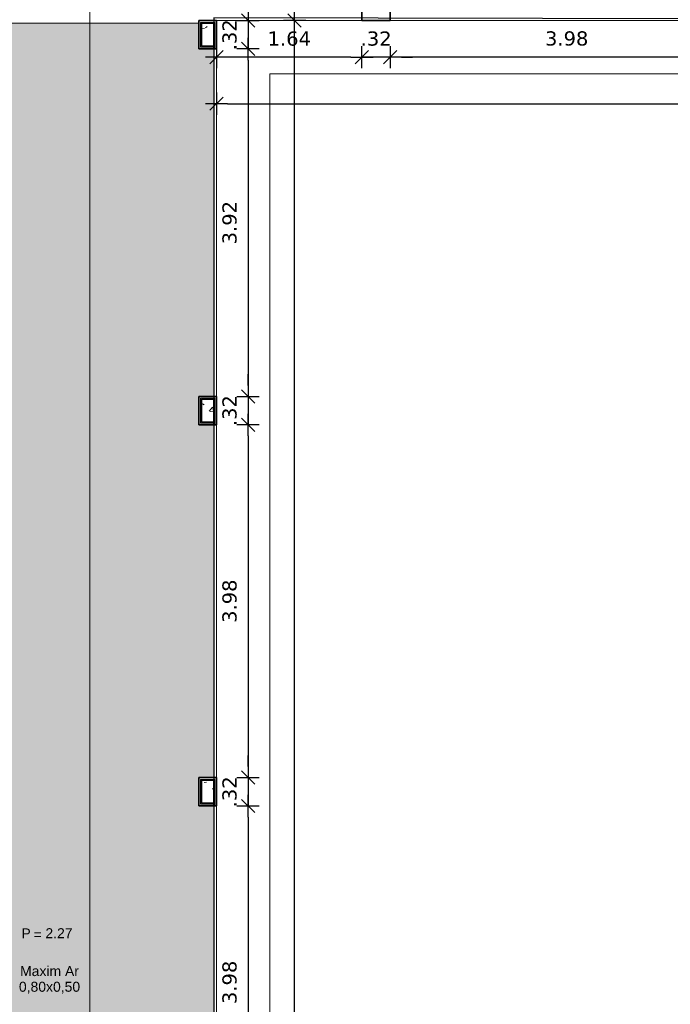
# Model space of a CAD drawing. Header units: millimetres. Extents: x -109 to 627, y -178 to 173.
# Tile 110 of 178: x 325.6 to 332.94, y -149.75 to -138.65. Entities that reach past the tile are written whole.
import ezdxf

# ---------------------------------------------------------------- set-up
doc = ezdxf.new("R2010")
doc.units = ezdxf.units.MM
for name, color, linetype, lineweight in [('ARQ - DIVISORIA', 3, 'Continuous', 35), ('ARQ - PAREDE VISTA', 4, 'Continuous', 9), ('ARQ - PAREDES_HACHURA', 9, 'Continuous', 35), ('ARQ - PAREDES_REVESTIMENTO', 3, 'Continuous', 35), ('ARQ - PILAR', 4, 'Continuous', 15), ('ARQ - PISO', 9, 'Continuous', 5), ('ARQ - PISO_HACHURA_SUPERFICIE', 9, 'Continuous', 5), ('ARQ - SIMBOLO_CORTE', 2, 'Continuous', 5), ('ARQ -TEXTO_JANELA', 2, 'Continuous', 9)]:
    doc.layers.add(name, color=color, linetype=linetype, lineweight=lineweight)
doc.styles.add('Arial_3', font='arial.ttf', dxfattribs={"height": 0.0015})
doc.styles.add('Arial_4', font='arial.ttf', dxfattribs={"height": 0.1125})
doc.styles.add('FNDE Texto Cota 0100', font='verdana.ttf', dxfattribs={"height": 0.16})
doc.dimstyles.new('FNDE 1-0100', dxfattribs={"dimscale": 2.5, "dimtxt": 0.16, "dimasz": 0.05, "dimexe": 0.15, "dimexo": 0.15, "dimgap": 0.05, "dimtad": 1, "dimzin": 4, "dimdsep": 46, "dimtxsty": 'FNDE Texto Cota 0100', "dimblk": 'tic', "dimcen": 0.15, "dimdle": 0.15, "dimse1": 1, "dimse2": 1, "dimclrd": 251, "dimclre": 251, "dimclrt": 256, "dimaunit": 1, "dimadec": 3, "dimazin": 0, "dimtfac": 1, "dimtix": 1, "dimtmove": 2, "dimatfit": 3, "dimldrblk": 'tic', "dimfxl": 0.15, "dimtvp": 1, "dimtolj": 1, "dimtzin": 0, "dimarcsym": 0})
pattern_1 = [(50, (316.12565, -147.12975), (0.5462905, -0.0472954), [0.056985, -0.628837]), (355, (316.12565, -147.12975), (-0.105401, 0.573222), [0.045988, -0.50287]), (100.451, (316.17164, -147.13375), (0.44084, 0.525572), [0.048987, -0.533862]), (46.184, (316.12565, -146.9778), (0.812912, -0.126028), [0.085978, -0.942756]), (96.636, (316.1936, -146.9878), (0.71181, 0.74206), [0.07298, -0.800793]), (351.184, (316.12565, -146.9778), (0.712045, 0.742424), [0.068982, -0.753805]), (21, (316.20163, -147.0158), (0.454867, -0.3062124), [0.056985, -0.628837]), (326, (316.20163, -147.0158), (0.185717, 0.552451), [0.045988, -0.50287]), (71.451, (316.2396, -147.0408), (0.64037, 0.245952), [0.048987, -0.533862]), (37.5, (316.12565, -147.12975), (0.0092036, 0.2540508), [0.0249935, -0.4718778, 0.0249935, -0.4848744, -0.5048692]), (37.5, (316.12565, -147.12975), (0.0092036, 0.2540508), [-1.006739, 0.0249935, -0.479876]), (7.5, (316.12565, -147.12975), (0.2004088, 0.3006604), [0.0249935, -0.265931, 0.0249935, -0.459881, -0.1919503]), (7.5, (316.12565, -147.12975), (0.2004088, 0.3006604), [-0.775799, 0.0249935, -0.166957]), (327.5, (315.9557, -147.12975), (0.4063776, -0.0170732), [0.0249935, -0.1649573, 0.0249935, -0.5688527, -0.7887957]), (327.5, (315.9557, -147.12975), (0.4063776, -0.0170732), [-0.784797, 0.0249935, -0.763802]), (317.5, (315.8797, -147.12975), (0.4438837, 0.075988), [0.0249935, -0.222942, 0.0249935, -0.369904, -0.559855]), (317.5, (315.8797, -147.12975), (0.4438837, 0.075988), [-0.641834, 0.024994, -0.534861])]

# ---------------------------------------------------------------- blocks, each defined once
blk = doc.blocks.new('Identificação de Janela - Modelo 1-6080617-NÍVEL 1')
at = {"layer": 'ARQ -TEXTO_JANELA', "char_height": 0.0015, "attachment_point": 1, "style": 'Arial_3'}
for s, insert, width in [('P', (-0.00449, 0.00572), 0.0016835), ('=', (-0.00267, 0.00556), 0.0015232)]:
    blk.add_mtext(s, dxfattribs=dict(at, insert=insert, width=width))
blk = doc.blocks.new('tic')
at = {"color": 251}
for p, q in [((0, -1), (0, 1)), ((-1, 0), (1, 0))]:
    blk.add_line(p, q, dxfattribs=at)
blk.add_line((-0.6, -0.6), (0.6, 0.6))
blk = doc.blocks.new('*D451')
at = {"color": 251, "lineweight": -2, "transparency": 16777216}
blk.add_line((333.638, -139.072), (329.909, -139.072), dxfattribs=at)
at = {"layer": 'Defpoints', "color": 0, "transparency": 16777216}
for p in [(329.784, -138.66), (333.763, -138.66), (329.784, -139.072)]:
    blk.add_point(p, dxfattribs=at)
at = {"color": 251, "lineweight": -2, "transparency": 16777216, "xscale": 0.125, "yscale": 0.125, "zscale": 0.125, "rotation": 180}
blk.add_blockref('tic', (329.784, -139.072), dxfattribs=at)
at = {"color": 251, "lineweight": -2, "transparency": 16777216, "xscale": 0.125, "yscale": 0.125, "zscale": 0.125}
blk.add_blockref('tic', (333.763, -139.072), dxfattribs=at)
at = {"transparency": 16777216, "insert": (331.774, -138.863), "char_height": 0.16, "attachment_point": 5, "style": 'FNDE Texto Cota 0100'}
blk.add_mtext('\\A1;3.98', dxfattribs=at)
blk = doc.blocks.new('*D452')
at = {"color": 251, "lineweight": -2, "transparency": 16777216}
for p, q in [((329.34, -139.072), (329.215, -139.072)), ((329.784, -139.072), (329.465, -139.072)), ((329.909, -139.072), (330.034, -139.072))]:
    blk.add_line(p, q, dxfattribs=at)
at = {"layer": 'Defpoints', "color": 0, "transparency": 16777216}
for p in [(329.465, -138.66), (329.784, -138.66), (329.465, -139.072)]:
    blk.add_point(p, dxfattribs=at)
at = {"color": 251, "lineweight": -2, "transparency": 16777216, "xscale": 0.125, "yscale": 0.125, "zscale": 0.125}
blk.add_blockref('tic', (329.465, -139.072), dxfattribs=at)
at = {"color": 251, "lineweight": -2, "transparency": 16777216, "xscale": 0.125, "yscale": 0.125, "zscale": 0.125, "rotation": 180}
blk.add_blockref('tic', (329.784, -139.072), dxfattribs=at)
at = {"transparency": 16777216, "insert": (329.625, -138.864), "char_height": 0.16, "attachment_point": 5, "style": 'FNDE Texto Cota 0100'}
blk.add_mtext('\\A1;.32', dxfattribs=at)
blk = doc.blocks.new('*D453')
at = {"color": 251, "lineweight": -2, "transparency": 16777216}
blk.add_line((329.34, -139.072), (327.95, -139.072), dxfattribs=at)
at = {"layer": 'Defpoints', "color": 0, "transparency": 16777216}
for p in [(329.465, -138.66), (327.825, -138.98), (327.825, -139.072)]:
    blk.add_point(p, dxfattribs=at)
at = {"color": 251, "lineweight": -2, "transparency": 16777216, "xscale": 0.125, "yscale": 0.125, "zscale": 0.125, "rotation": 180}
blk.add_blockref('tic', (327.825, -139.072), dxfattribs=at)
at = {"color": 251, "lineweight": -2, "transparency": 16777216, "xscale": 0.125, "yscale": 0.125, "zscale": 0.125}
blk.add_blockref('tic', (329.465, -139.072), dxfattribs=at)
at = {"transparency": 16777216, "insert": (328.645, -138.864), "char_height": 0.16, "attachment_point": 5, "style": 'FNDE Texto Cota 0100'}
blk.add_mtext('\\A1;1.64', dxfattribs=at)
blk = doc.blocks.new('*D454')
at = {"color": 251, "lineweight": -2, "transparency": 16777216}
blk.add_line((327.95, -139.597), (342.496, -139.597), dxfattribs=at)
at = {"layer": 'Defpoints', "color": 0, "transparency": 16777216}
for p in [(342.621, -138.66), (327.825, -138.98), (342.621, -139.597)]:
    blk.add_point(p, dxfattribs=at)
at = {"color": 251, "lineweight": -2, "transparency": 16777216, "xscale": 0.125, "yscale": 0.125, "zscale": 0.125, "rotation": 180}
blk.add_blockref('tic', (327.825, -139.597), dxfattribs=at)
at = {"color": 251, "lineweight": -2, "transparency": 16777216, "xscale": 0.125, "yscale": 0.125, "zscale": 0.125}
blk.add_blockref('tic', (342.621, -139.597), dxfattribs=at)
at = {"transparency": 16777216, "insert": (335.223, -139.388), "char_height": 0.16, "attachment_point": 5, "style": 'FNDE Texto Cota 0100'}
blk.add_mtext('\\A1;14.80', dxfattribs=at)
blk = doc.blocks.new('*D455')
at = {"color": 251, "lineweight": -2, "transparency": 16777216}
for p, q in [((328.18, -138.535), (328.18, -138.41)), ((328.18, -138.66), (328.18, -138.98)), ((328.18, -139.105), (328.18, -139.23))]:
    blk.add_line(p, q, dxfattribs=at)
at = {"layer": 'Defpoints', "color": 0, "transparency": 16777216}
for p in [(327.825, -138.66), (327.825, -138.98), (328.18, -138.98)]:
    blk.add_point(p, dxfattribs=at)
at = {"color": 251, "lineweight": -2, "transparency": 16777216, "xscale": 0.125, "yscale": 0.125, "zscale": 0.125}
for p, rotation in [((328.18, -138.66), 270), ((328.18, -138.98), 90)]:
    blk.add_blockref('tic', p, dxfattribs=dict(at, rotation=rotation))
at = {"transparency": 16777216, "insert": (327.972, -138.82), "char_height": 0.16, "attachment_point": 5, "rotation": 90, "style": 'FNDE Texto Cota 0100'}
blk.add_mtext('\\A1;.32', dxfattribs=at)
blk = doc.blocks.new('*D456')
at = {"color": 251, "lineweight": -2, "transparency": 16777216}
blk.add_line((328.18, -139.105), (328.18, -142.774), dxfattribs=at)
at = {"layer": 'Defpoints', "color": 0, "transparency": 16777216}
for p in [(327.825, -138.98), (327.825, -142.899), (328.18, -142.899)]:
    blk.add_point(p, dxfattribs=at)
at = {"color": 251, "lineweight": -2, "transparency": 16777216, "xscale": 0.125, "yscale": 0.125, "zscale": 0.125}
for p, rotation in [((328.18, -138.98), 90), ((328.18, -142.899), 270)]:
    blk.add_blockref('tic', p, dxfattribs=dict(at, rotation=rotation))
at = {"transparency": 16777216, "insert": (327.972, -140.939), "char_height": 0.16, "attachment_point": 5, "rotation": 90, "style": 'FNDE Texto Cota 0100'}
blk.add_mtext('\\A1;3.92', dxfattribs=at)
blk = doc.blocks.new('*D457')
at = {"color": 251, "lineweight": -2, "transparency": 16777216}
for p, q in [((328.18, -142.774), (328.18, -142.649)), ((328.18, -142.899), (328.18, -143.219)), ((328.18, -143.344), (328.18, -143.469))]:
    blk.add_line(p, q, dxfattribs=at)
at = {"layer": 'Defpoints', "color": 0, "transparency": 16777216}
for p in [(327.825, -142.899), (327.825, -143.219), (328.18, -143.219)]:
    blk.add_point(p, dxfattribs=at)
at = {"color": 251, "lineweight": -2, "transparency": 16777216, "xscale": 0.125, "yscale": 0.125, "zscale": 0.125}
for p, rotation in [((328.18, -142.899), 270), ((328.18, -143.219), 90)]:
    blk.add_blockref('tic', p, dxfattribs=dict(at, rotation=rotation))
at = {"transparency": 16777216, "insert": (327.972, -143.059), "char_height": 0.16, "attachment_point": 5, "rotation": 90, "style": 'FNDE Texto Cota 0100'}
blk.add_mtext('\\A1;.32', dxfattribs=at)
blk = doc.blocks.new('*D458')
at = {"color": 251, "lineweight": -2, "transparency": 16777216}
blk.add_line((328.18, -143.344), (328.18, -147.073), dxfattribs=at)
at = {"layer": 'Defpoints', "color": 0, "transparency": 16777216}
for p in [(327.825, -143.219), (327.825, -147.198), (328.18, -147.198)]:
    blk.add_point(p, dxfattribs=at)
at = {"color": 251, "lineweight": -2, "transparency": 16777216, "xscale": 0.125, "yscale": 0.125, "zscale": 0.125}
for p, rotation in [((328.18, -143.219), 90), ((328.18, -147.198), 270)]:
    blk.add_blockref('tic', p, dxfattribs=dict(at, rotation=rotation))
at = {"transparency": 16777216, "insert": (327.972, -145.208), "char_height": 0.16, "attachment_point": 5, "rotation": 90, "style": 'FNDE Texto Cota 0100'}
blk.add_mtext('\\A1;3.98', dxfattribs=at)
blk = doc.blocks.new('*D459')
at = {"color": 251, "lineweight": -2, "transparency": 16777216}
for p, q in [((328.18, -147.073), (328.18, -146.948)), ((328.18, -147.198), (328.18, -147.518)), ((328.18, -147.643), (328.18, -147.768))]:
    blk.add_line(p, q, dxfattribs=at)
at = {"layer": 'Defpoints', "color": 0, "transparency": 16777216}
for p in [(327.825, -147.198), (327.825, -147.518), (328.18, -147.518)]:
    blk.add_point(p, dxfattribs=at)
at = {"color": 251, "lineweight": -2, "transparency": 16777216, "xscale": 0.125, "yscale": 0.125, "zscale": 0.125}
for p, rotation in [((328.18, -147.198), 270), ((328.18, -147.518), 90)]:
    blk.add_blockref('tic', p, dxfattribs=dict(at, rotation=rotation))
at = {"transparency": 16777216, "insert": (327.972, -147.358), "char_height": 0.16, "attachment_point": 5, "rotation": 90, "style": 'FNDE Texto Cota 0100'}
blk.add_mtext('\\A1;.32', dxfattribs=at)
blk = doc.blocks.new('*D460')
at = {"color": 251, "lineweight": -2, "transparency": 16777216}
blk.add_line((328.18, -147.643), (328.18, -151.372), dxfattribs=at)
at = {"layer": 'Defpoints', "color": 0, "transparency": 16777216}
for p in [(327.825, -147.518), (327.825, -151.497), (328.18, -151.497)]:
    blk.add_point(p, dxfattribs=at)
at = {"color": 251, "lineweight": -2, "transparency": 16777216, "xscale": 0.125, "yscale": 0.125, "zscale": 0.125}
for p, rotation in [((328.18, -147.518), 90), ((328.18, -151.497), 270)]:
    blk.add_blockref('tic', p, dxfattribs=dict(at, rotation=rotation))
at = {"transparency": 16777216, "insert": (327.972, -149.507), "char_height": 0.16, "attachment_point": 5, "rotation": 90, "style": 'FNDE Texto Cota 0100'}
blk.add_mtext('\\A1;3.98', dxfattribs=at)
blk = doc.blocks.new('*D467')
at = {"color": 251, "lineweight": -2, "transparency": 16777216}
blk.add_line((328.705, -173.126), (328.705, -138.785), dxfattribs=at)
at = {"layer": 'Defpoints', "color": 0, "transparency": 16777216}
for p in [(327.825, -138.66), (328.705, -138.66), (327.825, -173.251)]:
    blk.add_point(p, dxfattribs=at)
at = {"color": 251, "lineweight": -2, "transparency": 16777216, "xscale": 0.125, "yscale": 0.125, "zscale": 0.125}
for p, rotation in [((328.705, -138.66), 90), ((328.705, -173.251), 270)]:
    blk.add_blockref('tic', p, dxfattribs=dict(at, rotation=rotation))
at = {"transparency": 16777216, "insert": (328.497, -155.955), "char_height": 0.16, "attachment_point": 5, "rotation": 90, "style": 'FNDE Texto Cota 0100'}
blk.add_mtext('\\A1;34.59', dxfattribs=at)

msp = doc.modelspace()

# ---------------------------------------------------------------- hatches: boundary and pattern name
at = {"layer": 'ARQ - PAREDES_HACHURA'}
for points in [[(327.65502, -138.68987), (327.79499, -138.68987), (327.79464, -138.67987), (327.64503, -138.67987), (327.64503, -138.68987)], [(327.64503, -138.9598), (327.65502, -138.9598), (327.65502, -138.68987), (327.64503, -138.68987), (327.64503, -138.9498)], [(327.80499, -138.97979), (327.80499, -138.67987), (327.79499, -138.67987), (327.79499, -138.97979)], [(327.79499, -138.9598), (327.79499, -138.9498), (327.65502, -138.9498), (327.65538, -138.9598)], [(327.79499, -142.92877), (327.79464, -142.91877), (327.64503, -142.91877), (327.64503, -142.92877), (327.65502, -142.92877)], [(327.64503, -143.1987), (327.65502, -143.1987), (327.65502, -142.92877), (327.64503, -142.92877), (327.64503, -143.1887)], [(327.80499, -143.21869), (327.80499, -142.91877), (327.79499, -142.91877), (327.79499, -143.21869)], [(327.79499, -143.1987), (327.79499, -143.1887), (327.65502, -143.1887), (327.65537, -143.1987)], [(327.79499, -147.22765), (327.79464, -147.21766), (327.64503, -147.21766), (327.64503, -147.22765), (327.65502, -147.22765)], [(327.64503, -147.49758), (327.65502, -147.49758), (327.65502, -147.22765), (327.64503, -147.22765), (327.64503, -147.48759)], [(327.80499, -147.51758), (327.80499, -147.21766), (327.79499, -147.21766), (327.79499, -147.51758)], [(327.79499, -147.49758), (327.79499, -147.48759), (327.65502, -147.48759), (327.65537, -147.49758)]]:
    msp.add_hatch(color=256, dxfattribs=at).paths.add_polyline_path(points, flags=0)
at = {"layer": 'ARQ - PILAR'}
h = msp.add_hatch(dxfattribs=at)
h.set_pattern_fill('FP_1', color=256, scale=0.999741, style=0, pattern_type=2)
h.set_pattern_definition(pattern_1)
h.paths.add_polyline_path([(327.65502, -138.9498), (327.79499, -138.9498), (327.79499, -138.68987), (327.65502, -138.68987)], flags=0)
h = msp.add_hatch(dxfattribs=at)
h.set_pattern_fill('FP_1', color=256, scale=0.999741, style=0, pattern_type=2)
h.set_pattern_definition(pattern_1)
h.paths.add_polyline_path([(327.65502, -143.1887), (327.79499, -143.1887), (327.79499, -142.92877), (327.65502, -142.92877), (327.65502, -142.99493)], flags=0)
h = msp.add_hatch(dxfattribs=at)
h.set_pattern_fill('FP_1', color=256, scale=0.999741, style=0, pattern_type=2)
h.set_pattern_definition(pattern_1)
h.paths.add_polyline_path([(327.65502, -147.48759), (327.79499, -147.48759), (327.79499, -147.22765), (327.65502, -147.22765), (327.65502, -147.32544)], flags=0)
at = {"layer": 'ARQ - PISO_HACHURA_SUPERFICIE'}
h = msp.add_hatch(dxfattribs=at)
h.set_pattern_fill('FP_1', color=256, scale=0.999741, style=0, pattern_type=2)
h.set_pattern_definition(pattern_1)
h.paths.add_polyline_path([(325.4256, -173.22092), (327.62503, -173.22092), (327.62503, -172.931), (327.79499, -172.931), (327.79499, -169.01201), (327.62503, -169.01201), (327.62503, -168.69209), (327.79499, -168.69209), (327.79499, -164.71312), (327.62503, -164.71312), (327.62503, -164.39321), (327.79499, -164.39321), (327.79499, -160.41424), (327.62503, -160.41424), (327.62503, -160.09432), (327.79499, -160.09432), (327.79499, -156.11535), (327.62503, -156.11535), (327.62503, -155.79543), (327.79499, -155.79543), (327.79499, -151.81647), (327.62503, -151.81647), (327.62503, -151.49655), (327.79499, -151.49655), (327.79499, -147.51758), (327.62503, -147.51758), (327.62503, -147.19766), (327.79499, -147.19766), (327.79499, -143.21869), (327.62503, -143.21869), (327.62503, -142.89878), (327.79499, -142.89878), (327.79499, -138.97979), (327.62503, -138.97979), (327.62503, -138.68987), (325.4256, -138.68987), (325.4256, -138.88481), (325.4206, -138.88481), (325.4206, -138.9248), (325.40561, -138.9248), (325.40561, -138.9398), (325.39561, -138.9398), (325.39561, -139.7196), (325.40561, -139.7196), (325.40561, -139.73459), (325.4206, -139.73459), (325.4206, -139.77458), (325.4256, -139.77458), (325.4256, -148.89222), (325.4206, -148.89222), (325.4206, -148.90222), (325.4456, -148.90222), (325.4456, -149.752), (325.4206, -149.752), (325.4206, -149.78199), (325.4256, -149.78199), (325.4256, -150.64177), (325.4206, -150.64177), (325.4206, -150.65177), (325.4456, -150.65177), (325.4456, -151.50155), (325.4206, -151.50155), (325.4206, -151.53154), (325.4256, -151.53154), (325.4256, -151.78147), (325.4206, -151.78147), (325.4206, -151.79147), (325.4456, -151.79147), (325.4456, -152.64125), (325.4206, -152.64125), (325.4206, -152.67124), (325.4256, -152.67124), (325.4256, -153.56101), (325.4206, -153.56101), (325.4206, -153.57101), (325.4456, -153.57101), (325.4456, -154.42079), (325.4206, -154.42079), (325.4206, -154.45078), (325.4256, -154.45078), (325.4256, -163.53843), (325.4206, -163.53843), (325.4206, -163.57842), (325.40561, -163.57842), (325.40561, -163.59341), (325.39561, -163.59341), (325.39561, -164.37321), (325.40561, -164.37321), (325.40561, -164.38821), (325.4206, -164.38821), (325.4206, -164.4282), (325.4256, -164.4282), (325.4256, -164.67813), (325.4206, -164.67859), (325.4206, -164.71812), (325.40561, -164.71812), (325.40561, -164.73312), (325.39561, -164.73312), (325.39561, -165.51292), (325.40561, -165.51292), (325.40561, -165.52791), (325.4206, -165.52791), (325.4206, -165.5679), (325.4256, -165.5679), (325.4256, -173.21747)], flags=0)
h.paths.add_polyline_path([(325.39561, -165.5679), (325.40561, -165.5679), (325.40561, -165.54291), (325.39561, -165.54291)], flags=0)
h.paths.add_polyline_path([(325.40561, -164.70313), (325.40561, -164.67813), (325.39561, -164.67859), (325.39561, -164.70313)], flags=0)
h.paths.add_polyline_path([(325.39561, -164.4282), (325.40561, -164.42735), (325.40561, -164.40321), (325.39561, -164.40321), (325.39561, -164.42774)], flags=0)
h.paths.add_polyline_path([(325.39561, -163.56342), (325.40561, -163.56342), (325.40561, -163.53843), (325.39561, -163.53843)], flags=0)
h.paths.add_polyline_path([(325.40561, -154.45078), (325.40561, -154.42579), (325.39561, -154.42579), (325.39561, -154.45078)], flags=0)
h.paths.add_polyline_path([(325.40561, -153.57101), (325.40561, -153.56101), (325.39561, -153.56101), (325.39561, -153.57101)], flags=0)
h.paths.add_polyline_path([(325.40561, -152.67124), (325.40561, -152.64625), (325.39561, -152.64625), (325.39561, -152.67124)], flags=0)
h.paths.add_polyline_path([(325.40561, -151.79147), (325.40561, -151.78147), (325.39561, -151.78147), (325.39561, -151.79147)], flags=0)
h.paths.add_polyline_path([(325.40561, -151.53154), (325.40561, -151.50655), (325.39561, -151.50655), (325.39561, -151.53154)], flags=0)
h.paths.add_polyline_path([(325.40561, -150.65177), (325.40561, -150.64177), (325.39561, -150.64177), (325.39561, -150.65177)], flags=0)
h.paths.add_polyline_path([(325.40561, -149.78199), (325.40561, -149.757), (325.39561, -149.757), (325.39561, -149.78199)], flags=0)
h.paths.add_polyline_path([(325.39561, -148.90222), (325.40561, -148.90222), (325.40561, -148.89222), (325.39561, -148.89222)], flags=0)
h.paths.add_polyline_path([(325.39561, -139.77458), (325.40561, -139.77458), (325.40561, -139.74959), (325.39561, -139.74959)], flags=0)
h.paths.add_polyline_path([(325.40561, -138.90981), (325.40561, -138.88481), (325.39561, -138.88481), (325.39561, -138.90981)], flags=0)

# ---------------------------------------------------------------- linework, layer by layer
msp.add_lwpolyline([(342.62115, -136.26049), (342.62115, -138.65987), (327.79499, -138.62988), (327.79499, -173.25091), (325.4256, -173.25091), (325.4256, -136.26049), (342.62115, -136.26049)])
at = {"layer": 'ARQ - DIVISORIA'}
for p, q in [((327.65502, -138.68987), (327.79499, -138.68987)), ((327.65502, -138.9498), (327.65502, -138.68987)), ((327.79499, -138.68987), (327.79499, -138.9598)), ((327.79499, -138.9498), (327.65502, -138.9498)), ((327.79499, -138.97979), (327.80499, -138.97979)), ((327.65502, -142.92877), (327.79499, -142.92877)), ((327.65502, -143.1887), (327.65502, -142.92877)), ((327.79499, -143.1987), (327.79499, -142.92877)), ((327.79499, -143.1887), (327.65502, -143.1887)), ((327.79499, -143.21869), (327.80499, -143.21869)), ((327.65502, -147.22765), (327.79499, -147.22765)), ((327.65502, -147.48759), (327.65502, -147.22765)), ((327.79499, -147.22765), (327.79499, -147.49758)), ((327.79499, -147.48759), (327.65502, -147.48759)), ((327.79499, -147.51758), (327.80499, -147.51758))]:
    msp.add_line(p, q, dxfattribs=at)
at = {"layer": 'ARQ - PAREDE VISTA'}
for p, q in [((327.64503, -138.67987), (327.80499, -138.67987)), ((327.64503, -138.9598), (327.64503, -138.67987)), ((327.79499, -138.62988), (327.79499, -138.65987)), ((327.80499, -138.67987), (327.80499, -138.97979)), ((329.46456, -138.65987), (327.82498, -138.65987)), ((333.76344, -138.65987), (329.78447, -138.65987)), ((327.79499, -138.9598), (327.64503, -138.9598)), ((327.79499, -142.89878), (327.79499, -138.97979)), ((327.82498, -138.97979), (327.82498, -142.89878)), ((327.64503, -142.91877), (327.80499, -142.91877)), ((327.64503, -143.1987), (327.64503, -142.91877)), ((327.80499, -142.91877), (327.80499, -143.21869)), ((327.79499, -143.1987), (327.64503, -143.1987)), ((327.79499, -147.19766), (327.79499, -143.21869)), ((327.82498, -143.21869), (327.82498, -147.19766)), ((327.64503, -147.21766), (327.80499, -147.21766)), ((327.64503, -147.49758), (327.64503, -147.21766)), ((327.80499, -147.21766), (327.80499, -147.51758)), ((327.79499, -147.49758), (327.64503, -147.49758)), ((327.79499, -151.49655), (327.79499, -147.51758)), ((327.82498, -147.51758), (327.82498, -151.49655))]:
    msp.add_line(p, q, dxfattribs=at)
at = {"layer": 'ARQ - PAREDES_REVESTIMENTO'}
for p, q in [((329.46456, -138.45992), (329.46456, -138.65987)), ((329.78447, -138.65987), (329.78447, -138.45992)), ((327.82498, -138.65987), (327.62503, -138.65987)), ((327.62503, -138.65987), (327.62503, -138.97979)), ((327.82498, -138.97979), (327.82498, -138.65987)), ((329.46456, -138.65987), (329.78447, -138.65987)), ((327.62503, -138.97979), (327.79499, -138.97979)), ((327.79499, -138.97979), (327.79499, -138.9598)), ((327.80499, -138.97979), (327.82498, -138.97979)), ((327.82498, -142.89878), (327.62503, -142.89878)), ((327.62503, -142.89878), (327.62503, -143.21869)), ((327.82498, -143.21869), (327.82498, -142.89878)), ((327.62503, -143.21869), (327.79499, -143.21869)), ((327.79499, -143.21869), (327.79499, -143.1987)), ((327.80499, -143.21869), (327.82498, -143.21869)), ((327.82498, -147.19766), (327.62503, -147.19766)), ((327.62503, -147.19766), (327.62503, -147.51758)), ((327.82498, -147.51758), (327.82498, -147.19766)), ((327.62503, -147.51758), (327.79499, -147.51758)), ((327.79499, -147.51758), (327.79499, -147.49758)), ((327.80499, -147.51758), (327.82498, -147.51758))]:
    msp.add_line(p, q, dxfattribs=at)
at = {"layer": 'ARQ - PILAR'}
for p, q in [((327.79499, -138.68987), (327.65502, -138.68987)), ((327.65502, -138.68987), (327.65502, -138.9498)), ((327.79499, -138.9498), (327.79499, -138.68987)), ((327.65502, -138.9498), (327.79499, -138.9498)), ((327.79499, -142.92877), (327.65502, -142.92877)), ((327.65502, -142.92877), (327.65502, -143.1887)), ((327.79499, -143.1887), (327.79499, -142.92877)), ((327.65502, -143.1887), (327.79499, -143.1887)), ((327.79499, -147.22765), (327.65502, -147.22765)), ((327.65502, -147.22765), (327.65502, -147.48759)), ((327.79499, -147.48759), (327.79499, -147.22765)), ((327.65502, -147.48759), (327.79499, -147.48759))]:
    msp.add_line(p, q, dxfattribs=at)
at = {"layer": 'ARQ - PISO'}
for p, q in [((327.62503, -138.68987), (325.4256, -138.68987)), ((328.42483, -173.85076), (328.42483, -139.25972)), ((328.42483, -139.25972), (343.22099, -139.25972))]:
    msp.add_line(p, q, dxfattribs=at)
at = {"layer": 'ARQ - SIMBOLO_CORTE'}
msp.add_line((326.39487, -128.91958), (326.39487, -175.19467), dxfattribs=at)

# ---------------------------------------------------------------- block references
at = {"layer": 'ARQ -TEXTO_JANELA', "xscale": 74.98057826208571, "yscale": 74.98057826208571, "zscale": 74.98057826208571}
msp.add_blockref('Identificação de Janela - Modelo 1-6080617-NÍVEL 1', (325.96046, -149.32711), dxfattribs=at)

# ---------------------------------------------------------------- texts
at = {"layer": 'ARQ -TEXTO_JANELA', "char_height": 0.112471, "line_spacing_factor": 0.941778, "style": 'Arial_4'}
for s, insert, width, attachment_point in [('2.27', (326.20032, -148.89619), 0.3662711, 3), ('Maxim Ar\\P0,80x0,50', (325.94073, -149.32364), 0.8261755, 2)]:
    msp.add_mtext(s, dxfattribs=dict(at, insert=insert, width=width, attachment_point=attachment_point))

# ---------------------------------------------------------------- dimensions: what is measured, and where the dimension line sits
for base, p1, p2, picture, middle in [((328.18022, -138.97979), (327.82498, -138.65987), (327.82498, -138.97979), '*D455', (327.97189, -138.81983)), ((328.70508, -138.65987), (327.82498, -173.25091), (327.82498, -138.65987), '*D467', (328.49675, -155.95539)), ((328.18022, -142.89878), (327.82498, -138.97979), (327.82498, -142.89878), '*D456', (327.97189, -140.93928)), ((328.18022, -143.21869), (327.82498, -142.89878), (327.82498, -143.21869), '*D457', (327.97189, -143.05873)), ((328.18022, -147.19766), (327.82498, -143.21869), (327.82498, -147.19766), '*D458', (327.97156, -145.20818)), ((328.18022, -147.51758), (327.82498, -147.19766), (327.82498, -147.51758), '*D459', (327.97189, -147.35762)), ((328.18022, -151.49655), (327.82498, -147.51758), (327.82498, -151.49655), '*D460', (327.97156, -149.50706))]:
    dim = msp.add_linear_dim(base=base, p1=p1, p2=p2, angle=90, dimstyle='FNDE 1-0100')
    dim.commit()
    dim.dimension.update_dxf_attribs({"geometry": picture, "text_midpoint": middle})
for base, p1, p2, picture, middle in [((327.82498, -139.0721), (329.46456, -138.65987), (327.82498, -138.97979), '*D453', (328.64477, -138.86393)), ((342.62115, -139.59696), (327.82498, -138.97979), (342.62115, -138.65987), '*D454', (335.22306, -139.38831)), ((329.46456, -139.0721), (329.78447, -138.65987), (329.46456, -138.65987), '*D452', (329.62451, -138.86377)), ((329.78447, -139.0721), (333.76344, -138.65987), (329.78447, -138.65987), '*D451', (331.77396, -138.86345))]:
    dim = msp.add_linear_dim(base=base, p1=p1, p2=p2, dimstyle='FNDE 1-0100')
    dim.commit()
    dim.dimension.update_dxf_attribs({"geometry": picture, "text_midpoint": middle})

doc.saveas('drawing.dxf')
